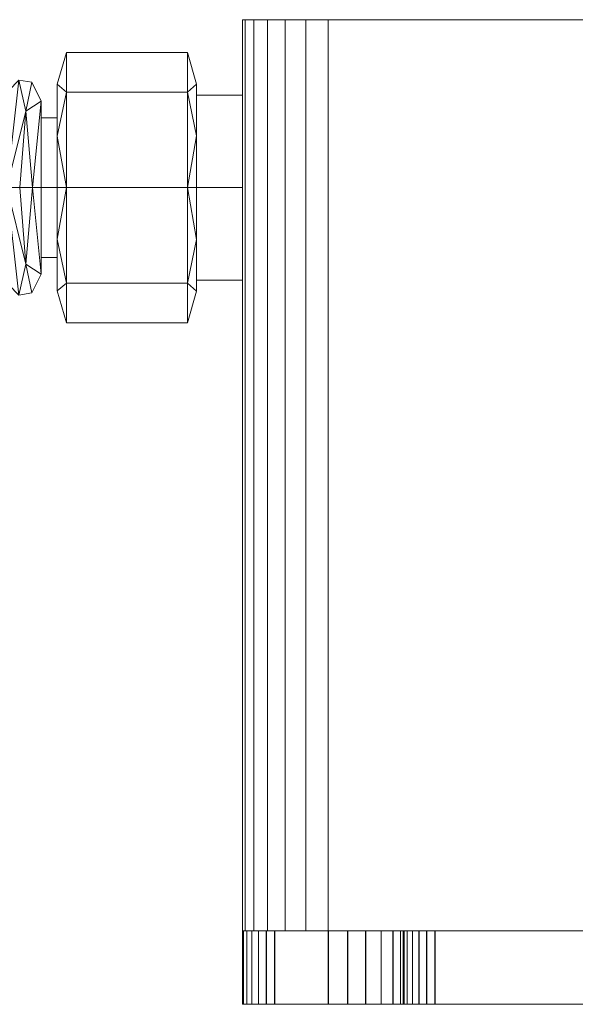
# Model space of a CAD drawing. Header units: millimetres. Extents: x -510 to 60, y -203 to 27.
# Tile 4 of 6: x -81 to -29, y -72 to 20. Entities that reach past the tile are written whole.
import ezdxf

# ---------------------------------------------------------------- set-up
doc = ezdxf.new("R2010")
doc.units = ezdxf.units.MM
doc.layers.add('M-520-M_DRAINAGE_FW', color=2, linetype='Continuous', lineweight=30)

# ---------------------------------------------------------------- blocks, each defined once
blk = doc.blocks.new('FFAS8510-A00500BC0 - Line-sensor Technology Square Extend Sensor Faucet-4305-3D View 1')
at = {"layer": 'M-520-M_DRAINAGE_FW', "lineweight": 9}
mesh = blk.add_polyface(dxfattribs=at)
corners = [(52, 20.051, -450), (54.071, 20.051, -450.273), (56, 20.051, -451.072), (57.657, 20.051, -452.343), (58.928, 20.051, -454), (59.727, 20.051, -455.929), (60, 20.051, -458), (60, 20.051, -562.323), (59.727, 20.051, -564.394), (58.928, 20.051, -566.323), (57.657, 20.051, -567.98), (56, 20.051, -569.252), (54.071, 20.051, -570.051), (52, 20.051, -570.323), (-52, 20.051, -570.323), (-54.071, 20.051, -570.051), (-56, 20.051, -569.252), (-57.657, 20.051, -567.98), (-58.928, 20.051, -566.323), (-59.727, 20.051, -564.394), (-60, 20.051, -562.323), (-60, 20.051, -458.004), (-59.727, 20.051, -455.932), (-58.928, 20.051, -454.002), (-57.656, 20.051, -452.344), (-55.998, 20.051, -451.072), (-54.068, 20.051, -450.273), (-51.996, 20.051, -450)]
mesh.append_faces([[corners[k] for k in face] for face in [(19, 17, 18), (12, 10, 11)]], dxfattribs={"vtx0": -1})
mesh.append_faces([[corners[k] for k in face] for face in [(14, 7, 13)]], dxfattribs={"vtx0": -1, "vtx1": -1})
mesh.append_faces([[corners[k] for k in face] for face in [(21, 27, 6, 7)]], dxfattribs={"vtx0": -1, "vtx1": -1, "vtx3": -1})
mesh.append_faces([[corners[k] for k in face] for face in [(15, 19, 20, 14), (6, 0, 1, 5), (5, 1, 2, 4), (6, 27, 0)]], dxfattribs={"vtx0": -1, "vtx2": -1})
mesh.append_faces([[corners[k] for k in face] for face in [(26, 27, 21, 25)]], dxfattribs={"vtx1": -1, "vtx2": -1})
mesh.append_faces([[corners[k] for k in face] for face in [(20, 21, 7, 14), (12, 13, 7, 10)]], dxfattribs={"vtx1": -1, "vtx2": -1, "vtx3": -1})
mesh.append_faces([[corners[k] for k in face] for face in [(23, 24, 25), (2, 3, 4)]], dxfattribs={"vtx2": -1})
mesh.append_faces([[corners[k] for k in face] for face in [(21, 22, 23, 25), (15, 16, 17, 19)]], dxfattribs={"vtx2": -1, "vtx3": -1})
mesh.append_faces([[corners[k] for k in face] for face in [(7, 8, 9, 10)]], dxfattribs={"vtx3": -1})
mesh = blk.add_polyface(dxfattribs=at)
corners = [(-60, -64.982, -458.004), (-59.727, -64.982, -455.932), (-58.928, -64.982, -454.002), (-57.656, -64.982, -452.344), (-55.998, -64.982, -451.072), (-54.068, -64.982, -450.273), (-51.996, -64.982, -450), (-51.996, 20.051, -450), (-54.068, 20.051, -450.273), (-55.998, 20.051, -451.072), (-57.656, 20.051, -452.344), (-58.928, 20.051, -454.002), (-59.727, 20.051, -455.932), (-60, 20.051, -458.004)]
mesh.append_faces([[corners[k] for k in face] for face in [(1, 12, 13, 0)]], dxfattribs={"vtx0": -1})
mesh.append_faces([[corners[k] for k in face] for face in [(9, 4, 5, 8), (2, 11, 12, 1), (11, 2, 3, 10)]], dxfattribs={"vtx0": -1, "vtx2": -1})
mesh.append_faces([[corners[k] for k in face] for face in [(7, 8, 5, 6)]], dxfattribs={"vtx1": -1})
mesh.append_faces([[corners[k] for k in face] for face in [(3, 4, 9, 10)]], dxfattribs={"vtx1": -1, "vtx3": -1})
mesh = blk.add_polyface(dxfattribs=at)
corners = [(-60, -64.982, -562.323), (-60, -64.982, -458.004), (-60, 20.051, -458.004), (-60, 20.051, -562.323)]
mesh.append_faces([[corners[k] for k in face] for face in [(3, 0, 1, 2)]])
mesh = blk.add_polyface(dxfattribs=at)
corners = [(-52, -64.982, -570.323), (-54.071, -64.982, -570.051), (-56, -64.982, -569.252), (-57.657, -64.982, -567.98), (-58.928, -64.982, -566.323), (-59.727, -64.982, -564.394), (-60, -64.982, -562.323), (-60, 20.051, -562.323), (-59.727, 20.051, -564.394), (-58.928, 20.051, -566.323), (-57.657, 20.051, -567.98), (-56, 20.051, -569.252), (-54.071, 20.051, -570.051), (-52, 20.051, -570.323)]
mesh.append_faces([[corners[k] for k in face] for face in [(1, 12, 13, 0)]], dxfattribs={"vtx0": -1})
mesh.append_faces([[corners[k] for k in face] for face in [(9, 4, 5, 8), (2, 11, 12, 1), (11, 2, 3, 10)]], dxfattribs={"vtx0": -1, "vtx2": -1})
mesh.append_faces([[corners[k] for k in face] for face in [(3, 4, 9, 10)]], dxfattribs={"vtx1": -1, "vtx3": -1})
mesh.append_faces([[corners[k] for k in face] for face in [(6, 7, 8, 5)]], dxfattribs={"vtx2": -1})
mesh = blk.add_polyface(dxfattribs=at)
corners = [(52, -64.982, -570.323), (-52, -64.982, -570.323), (-52, 20.051, -570.323), (52, 20.051, -570.323)]
mesh.append_faces([[corners[k] for k in face] for face in [(3, 0, 1, 2)]])
mesh = blk.add_polyface(dxfattribs=at)
corners = [(-51.996, -64.982, -450), (52, -64.982, -450), (52, 20.051, -450), (-51.996, 20.051, -450)]
mesh.append_faces([[corners[k] for k in face] for face in [(0, 1, 2, 3)]])
mesh = blk.add_polyface(dxfattribs=at)
corners = [(-77.3, 4.375, -546.137), (-77.3, 14.018, -540.57), (-77.3, 14.018, -529.435), (-77.3, 4.375, -523.868), (-76.441, 4.375, -522.38), (-76.441, 13.301, -526.077), (-76.441, 16.998, -535.003), (-76.441, 13.301, -543.928), (-76.441, 4.375, -547.626), (-77.3, 9.196, -526.652), (-77.3, 9.196, -543.354), (-77.3, 14.018, -535.003)]
mesh.append_faces([[corners[k] for k in face] for face in [(8, 10, 7), (7, 1, 6), (6, 2, 5)]], dxfattribs={"vtx0": -1, "vtx1": -1})
mesh.append_faces([[corners[k] for k in face] for face in [(5, 2, 9), (9, 4, 5)]], dxfattribs={"vtx0": -1, "vtx2": -1})
mesh.append_faces([[corners[k] for k in face] for face in [(6, 1, 11, 2)]], dxfattribs={"vtx0": -1, "vtx3": -1})
mesh.append_faces([[corners[k] for k in face] for face in [(10, 1, 7)]], dxfattribs={"vtx1": -1, "vtx2": -1})
mesh.append_faces([[corners[k] for k in face] for face in [(9, 3, 4), (8, 0, 10)]], dxfattribs={"vtx2": -1})
mesh = blk.add_polyface(dxfattribs=at)
corners = [(-76.441, 4.375, -547.626), (-76.441, 13.301, -543.928), (-76.441, 16.998, -535.003), (-76.441, 13.301, -526.077), (-76.441, 4.375, -522.38), (-65.139, 4.375, -522.38), (-65.139, 13.301, -526.077), (-65.139, 16.998, -535.003), (-65.139, 13.301, -543.928), (-65.139, 4.375, -547.626)]
mesh.append_faces([[corners[k] for k in face] for face in [(1, 8, 9, 0)]], dxfattribs={"vtx0": -1})
mesh.append_faces([[corners[k] for k in face] for face in [(3, 6, 7, 2), (8, 1, 2, 7)]], dxfattribs={"vtx0": -1, "vtx2": -1})
mesh.append_faces([[corners[k] for k in face] for face in [(4, 5, 6, 3)]], dxfattribs={"vtx2": -1})
mesh = blk.add_polyface(dxfattribs=at)
corners = [(-65.139, 4.375, -547.626), (-65.139, 13.301, -543.928), (-65.139, 16.998, -535.003), (-65.139, 13.301, -526.077), (-65.139, 4.375, -522.38), (-64.297, 4.375, -523.839), (-64.297, 14.043, -529.421), (-64.297, 14.043, -540.585), (-64.297, 4.375, -546.167), (-64.297, 9.209, -526.63), (-64.297, 9.209, -543.376), (-64.297, 14.043, -535.003)]
mesh.append_faces([[corners[k] for k in face] for face in [(9, 4, 5), (0, 10, 8)]], dxfattribs={"vtx0": -1})
mesh.append_faces([[corners[k] for k in face] for face in [(4, 9, 3), (2, 7, 1)]], dxfattribs={"vtx0": -1, "vtx1": -1})
mesh.append_faces([[corners[k] for k in face] for face in [(1, 7, 10)]], dxfattribs={"vtx0": -1, "vtx2": -1})
mesh.append_faces([[corners[k] for k in face] for face in [(2, 6, 11, 7)]], dxfattribs={"vtx0": -1, "vtx3": -1})
mesh.append_faces([[corners[k] for k in face] for face in [(9, 6, 3), (2, 3, 6), (0, 1, 10)]], dxfattribs={"vtx1": -1, "vtx2": -1})
mesh = blk.add_polyface(dxfattribs=at)
corners = [(-82.8, 4.375, -544.313), (-82.8, 12.438, -539.658), (-82.8, 12.438, -530.347), (-82.8, 4.375, -525.692), (-80.8, 4.375, -524.958), (-78.8, 4.375, -525.692), (-78.8, 12.438, -530.347), (-78.8, 12.438, -539.658), (-78.8, 4.375, -544.313), (-80.8, 4.375, -545.047), (-80.865, 14.419, -535.003), (-79.597, 4.375, -525.4), (-79.597, 4.375, -544.606), (-80.229, 11.501, -527.999), (-82.003, 4.375, -525.4), (-80.229, 11.501, -542.006), (-82.003, 4.375, -544.606), (-79.673, 14.206, -534.872)]
mesh.append_faces([[corners[k] for k in face] for face in [(1, 16, 0)]], dxfattribs={"vtx0": -1})
mesh.append_faces([[corners[k] for k in face] for face in [(4, 13, 14), (2, 10, 1), (9, 15, 12)]], dxfattribs={"vtx0": -1, "vtx1": -1})
mesh.append_faces([[corners[k] for k in face] for face in [(6, 17, 13), (15, 10, 17), (10, 14, 13), (6, 13, 11), (10, 13, 17), (12, 15, 7), (2, 14, 10), (10, 16, 1), (15, 16, 10), (15, 17, 7)]], dxfattribs={"vtx0": -1, "vtx1": -1, "vtx2": -1})
mesh.append_faces([[corners[k] for k in face] for face in [(15, 9, 16)]], dxfattribs={"vtx0": -1, "vtx2": -1})
mesh.append_faces([[corners[k] for k in face] for face in [(6, 7, 17), (4, 11, 13)]], dxfattribs={"vtx1": -1, "vtx2": -1})
mesh.append_faces([[corners[k] for k in face] for face in [(7, 8, 12), (2, 3, 14), (11, 5, 6)]], dxfattribs={"vtx2": -1})
mesh = blk.add_polyface(dxfattribs=at)
corners = [(-77.3, 4.375, -542.543), (-77.3, 10.905, -538.773), (-77.3, 10.905, -531.233), (-77.3, 4.375, -527.463), (-77.3, 4.375, -523.868), (-77.3, 14.018, -529.435), (-77.3, 14.018, -540.57), (-77.3, 4.375, -546.137)]
mesh.append_faces([[corners[k] for k in face] for face in [(6, 1, 2, 5)]], dxfattribs={"vtx0": -1, "vtx2": -1})
mesh.append_faces([[corners[k] for k in face] for face in [(3, 4, 5, 2)]], dxfattribs={"vtx2": -1})
mesh.append_faces([[corners[k] for k in face] for face in [(6, 7, 0, 1)]], dxfattribs={"vtx3": -1})
mesh = blk.add_polyface(dxfattribs=at)
corners = [(-64.297, 4.375, -546.167), (-64.297, 14.043, -540.585), (-64.297, 14.043, -529.421), (-64.297, 4.375, -523.839), (-64.297, 4.375, -525.048), (-64.297, 12.996, -530.025), (-64.297, 12.996, -539.98), (-64.297, 4.375, -544.958)]
mesh.append_faces([[corners[k] for k in face] for face in [(5, 6, 1, 2)]], dxfattribs={"vtx1": -1, "vtx3": -1})
mesh.append_faces([[corners[k] for k in face] for face in [(7, 0, 1, 6)]], dxfattribs={"vtx2": -1})
mesh.append_faces([[corners[k] for k in face] for face in [(2, 3, 4, 5)]], dxfattribs={"vtx3": -1})
mesh = blk.add_polyface(dxfattribs=at)
corners = [(-64.297, 4.375, -544.958), (-64.297, 12.996, -539.98), (-64.297, 12.996, -530.025), (-64.297, 4.375, -525.048), (-60, 4.375, -525.048), (-60, 12.996, -530.025), (-60, 12.996, -539.98), (-60, 4.375, -544.958)]
mesh.append_faces([[corners[k] for k in face] for face in [(1, 6, 7, 0)]], dxfattribs={"vtx0": -1})
mesh.append_faces([[corners[k] for k in face] for face in [(2, 5, 6, 1)]], dxfattribs={"vtx0": -1, "vtx2": -1})
mesh.append_faces([[corners[k] for k in face] for face in [(3, 4, 5, 2)]], dxfattribs={"vtx2": -1})
mesh = blk.add_polyface(dxfattribs=at)
corners = [(-60, 4.375, -544.958), (-60, 12.996, -539.98), (-60, 12.996, -530.025), (-60, 4.375, -525.048), (-60, 4.375, -535.003)]
mesh.append_faces([[corners[k] for k in face] for face in [(2, 3, 4)]], dxfattribs={"vtx2": -1})
mesh.append_faces([[corners[k] for k in face] for face in [(4, 0, 1, 2)]], dxfattribs={"vtx3": -1})
mesh = blk.add_polyface(dxfattribs=at)
corners = [(-78.8, 4.375, -544.313), (-78.8, 12.438, -539.658), (-78.8, 12.438, -530.347), (-78.8, 4.375, -525.692), (-78.8, 4.375, -527.463), (-78.8, 10.905, -531.233), (-78.8, 10.905, -538.773), (-78.8, 4.375, -542.543)]
mesh.append_faces([[corners[k] for k in face] for face in [(5, 6, 1, 2)]], dxfattribs={"vtx1": -1, "vtx3": -1})
mesh.append_faces([[corners[k] for k in face] for face in [(7, 0, 1, 6)]], dxfattribs={"vtx2": -1})
mesh.append_faces([[corners[k] for k in face] for face in [(2, 3, 4, 5)]], dxfattribs={"vtx3": -1})
mesh = blk.add_polyface(dxfattribs=at)
corners = [(-78.8, 4.375, -542.543), (-78.8, 10.905, -538.773), (-78.8, 10.905, -531.233), (-78.8, 4.375, -527.463), (-77.3, 4.375, -527.463), (-77.3, 10.905, -531.233), (-77.3, 10.905, -538.773), (-77.3, 4.375, -542.543)]
mesh.append_faces([[corners[k] for k in face] for face in [(1, 6, 7, 0)]], dxfattribs={"vtx0": -1})
mesh.append_faces([[corners[k] for k in face] for face in [(2, 5, 6, 1)]], dxfattribs={"vtx0": -1, "vtx2": -1})
mesh.append_faces([[corners[k] for k in face] for face in [(3, 4, 5, 2)]], dxfattribs={"vtx2": -1})
mesh = blk.add_polyface(dxfattribs=at)
corners = [(-82.8, 4.375, -525.692), (-82.8, -3.688, -530.347), (-82.8, -3.688, -539.658), (-82.8, 4.375, -544.313), (-80.8, 4.375, -545.047), (-78.8, 4.375, -544.313), (-78.8, -3.688, -539.658), (-78.8, -3.688, -530.347), (-78.8, 4.375, -525.692), (-80.8, 4.375, -524.958), (-80.865, -5.669, -535.003), (-79.597, 4.375, -544.606), (-79.597, 4.375, -525.4), (-82.003, 4.375, -525.4), (-80.229, -2.751, -542.006), (-82.003, 4.375, -544.606), (-80.229, -2.751, -527.999), (-79.673, -5.456, -535.134)]
mesh.append_faces([[corners[k] for k in face] for face in [(1, 13, 0)]], dxfattribs={"vtx0": -1})
mesh.append_faces([[corners[k] for k in face] for face in [(13, 16, 9), (4, 14, 15), (2, 10, 1), (9, 16, 12)]], dxfattribs={"vtx0": -1, "vtx1": -1})
mesh.append_faces([[corners[k] for k in face] for face in [(6, 17, 14), (10, 15, 14), (6, 14, 11), (10, 14, 17), (16, 10, 17), (2, 15, 10), (10, 13, 1), (12, 16, 7), (13, 10, 16), (16, 17, 7)]], dxfattribs={"vtx0": -1, "vtx1": -1, "vtx2": -1})
mesh.append_faces([[corners[k] for k in face] for face in [(4, 11, 14), (6, 7, 17)]], dxfattribs={"vtx1": -1, "vtx2": -1})
mesh.append_faces([[corners[k] for k in face] for face in [(7, 8, 12), (11, 5, 6), (2, 3, 15)]], dxfattribs={"vtx2": -1})
mesh = blk.add_polyface(dxfattribs=at)
corners = [(-78.8, 4.375, -527.463), (-78.8, -2.155, -531.233), (-78.8, -2.155, -538.773), (-78.8, 4.375, -542.543), (-77.3, 4.375, -542.543), (-77.3, -2.155, -538.773), (-77.3, -2.155, -531.233), (-77.3, 4.375, -527.463)]
mesh.append_faces([[corners[k] for k in face] for face in [(1, 6, 7, 0)]], dxfattribs={"vtx0": -1})
mesh.append_faces([[corners[k] for k in face] for face in [(2, 5, 6, 1)]], dxfattribs={"vtx0": -1, "vtx2": -1})
mesh.append_faces([[corners[k] for k in face] for face in [(3, 4, 5, 2)]], dxfattribs={"vtx2": -1})
mesh = blk.add_polyface(dxfattribs=at)
corners = [(-78.8, 4.375, -525.692), (-78.8, -3.688, -530.347), (-78.8, -3.688, -539.658), (-78.8, 4.375, -544.313), (-78.8, 4.375, -542.543), (-78.8, -2.155, -538.773), (-78.8, -2.155, -531.233), (-78.8, 4.375, -527.463)]
mesh.append_faces([[corners[k] for k in face] for face in [(1, 6, 7, 0)]], dxfattribs={"vtx0": -1})
mesh.append_faces([[corners[k] for k in face] for face in [(2, 5, 6, 1)]], dxfattribs={"vtx0": -1, "vtx2": -1})
mesh.append_faces([[corners[k] for k in face] for face in [(4, 5, 2, 3)]], dxfattribs={"vtx1": -1})
mesh = blk.add_polyface(dxfattribs=at)
corners = [(-77.3, 4.375, -523.868), (-77.3, -5.268, -529.435), (-77.3, -5.268, -540.57), (-77.3, 4.375, -546.137), (-76.441, 4.375, -547.626), (-76.441, -4.551, -543.928), (-76.441, -8.248, -535.003), (-76.441, -4.551, -526.077), (-76.441, 4.375, -522.38), (-77.3, -0.446, -543.354), (-77.3, -0.446, -526.652), (-77.3, -5.268, -535.003)]
mesh.append_faces([[corners[k] for k in face] for face in [(8, 10, 7), (7, 1, 6), (6, 2, 5)]], dxfattribs={"vtx0": -1, "vtx1": -1})
mesh.append_faces([[corners[k] for k in face] for face in [(5, 2, 9), (9, 4, 5)]], dxfattribs={"vtx0": -1, "vtx2": -1})
mesh.append_faces([[corners[k] for k in face] for face in [(6, 1, 11, 2)]], dxfattribs={"vtx0": -1, "vtx3": -1})
mesh.append_faces([[corners[k] for k in face] for face in [(10, 1, 7)]], dxfattribs={"vtx1": -1, "vtx2": -1})
mesh.append_faces([[corners[k] for k in face] for face in [(9, 3, 4), (8, 0, 10)]], dxfattribs={"vtx2": -1})
mesh = blk.add_polyface(dxfattribs=at)
corners = [(-77.3, 4.375, -527.463), (-77.3, -2.155, -531.233), (-77.3, -2.155, -538.773), (-77.3, 4.375, -542.543), (-77.3, 4.375, -546.137), (-77.3, -5.268, -540.57), (-77.3, -5.268, -529.435), (-77.3, 4.375, -523.868)]
mesh.append_faces([[corners[k] for k in face] for face in [(5, 2, 3, 4)]], dxfattribs={"vtx0": -1})
mesh.append_faces([[corners[k] for k in face] for face in [(0, 1, 6, 7)]], dxfattribs={"vtx1": -1})
mesh.append_faces([[corners[k] for k in face] for face in [(1, 2, 5, 6)]], dxfattribs={"vtx1": -1, "vtx3": -1})
mesh = blk.add_polyface(dxfattribs=at)
corners = [(-76.441, 4.375, -522.38), (-76.441, -4.551, -526.077), (-76.441, -8.248, -535.003), (-76.441, -4.551, -543.928), (-76.441, 4.375, -547.626), (-65.139, 4.375, -547.626), (-65.139, -4.551, -543.928), (-65.139, -8.248, -535.003), (-65.139, -4.551, -526.077), (-65.139, 4.375, -522.38)]
mesh.append_faces([[corners[k] for k in face] for face in [(1, 8, 9, 0)]], dxfattribs={"vtx0": -1})
mesh.append_faces([[corners[k] for k in face] for face in [(3, 6, 7, 2), (8, 1, 2, 7)]], dxfattribs={"vtx0": -1, "vtx2": -1})
mesh.append_faces([[corners[k] for k in face] for face in [(4, 5, 6, 3)]], dxfattribs={"vtx2": -1})
mesh = blk.add_polyface(dxfattribs=at)
corners = [(-65.139, 4.375, -522.38), (-65.139, -4.551, -526.077), (-65.139, -8.248, -535.003), (-65.139, -4.551, -543.928), (-65.139, 4.375, -547.626), (-64.297, 4.375, -546.167), (-64.297, -5.293, -540.585), (-64.297, -5.293, -529.421), (-64.297, 4.375, -523.839), (-64.297, -0.459, -543.376), (-64.297, -0.459, -526.63), (-64.297, -5.293, -535.003)]
mesh.append_faces([[corners[k] for k in face] for face in [(9, 4, 5), (0, 10, 8)]], dxfattribs={"vtx0": -1})
mesh.append_faces([[corners[k] for k in face] for face in [(4, 9, 3), (2, 7, 1)]], dxfattribs={"vtx0": -1, "vtx1": -1})
mesh.append_faces([[corners[k] for k in face] for face in [(1, 7, 10)]], dxfattribs={"vtx0": -1, "vtx2": -1})
mesh.append_faces([[corners[k] for k in face] for face in [(2, 6, 11, 7)]], dxfattribs={"vtx0": -1, "vtx3": -1})
mesh.append_faces([[corners[k] for k in face] for face in [(9, 6, 3), (2, 3, 6), (0, 1, 10)]], dxfattribs={"vtx1": -1, "vtx2": -1})
mesh = blk.add_polyface(dxfattribs=at)
corners = [(-64.297, 4.375, -525.048), (-64.297, -4.246, -530.025), (-64.297, -4.246, -539.98), (-64.297, 4.375, -544.958), (-60, 4.375, -544.958), (-60, -4.246, -539.98), (-60, -4.246, -530.025), (-60, 4.375, -525.048)]
mesh.append_faces([[corners[k] for k in face] for face in [(1, 6, 7, 0)]], dxfattribs={"vtx0": -1})
mesh.append_faces([[corners[k] for k in face] for face in [(2, 5, 6, 1)]], dxfattribs={"vtx0": -1, "vtx2": -1})
mesh.append_faces([[corners[k] for k in face] for face in [(3, 4, 5, 2)]], dxfattribs={"vtx2": -1})
mesh = blk.add_polyface(dxfattribs=at)
corners = [(-64.297, 4.375, -523.839), (-64.297, -5.293, -529.421), (-64.297, -5.293, -540.585), (-64.297, 4.375, -546.167), (-64.297, 4.375, -544.958), (-64.297, -4.246, -539.98), (-64.297, -4.246, -530.025), (-64.297, 4.375, -525.048)]
mesh.append_faces([[corners[k] for k in face] for face in [(1, 6, 7, 0)]], dxfattribs={"vtx0": -1})
mesh.append_faces([[corners[k] for k in face] for face in [(2, 5, 6, 1)]], dxfattribs={"vtx0": -1, "vtx2": -1})
mesh.append_faces([[corners[k] for k in face] for face in [(4, 5, 2, 3)]], dxfattribs={"vtx1": -1})
mesh = blk.add_polyface(dxfattribs=at)
corners = [(-60, 4.375, -525.048), (-60, -4.246, -530.025), (-60, -4.246, -539.98), (-60, 4.375, -544.958), (-60, 4.375, -535.003)]
mesh.append_faces([[corners[k] for k in face] for face in [(0, 1, 4)]], dxfattribs={"vtx1": -1})
mesh.append_faces([[corners[k] for k in face] for face in [(2, 3, 4, 1)]], dxfattribs={"vtx2": -1})
mesh = blk.add_polyface(dxfattribs=at)
corners = [(42.019, -64.982, -450), (42.791, -64.982, -450.102), (43.51, -64.982, -450.399), (44.127, -64.982, -450.873), (44.601, -64.982, -451.49), (44.898, -64.982, -452.209), (45, -64.982, -452.981), (45, -64.982, -458.363), (45.237, -64.982, -460.166), (45.933, -64.982, -461.845), (47.04, -64.982, -463.288), (48.483, -64.982, -464.395), (50.162, -64.982, -465.091), (51.965, -64.982, -465.328), (57, -64.982, -465.328), (57.776, -64.982, -465.43), (58.5, -64.982, -465.73), (59.121, -64.982, -466.207), (59.598, -64.982, -466.828), (59.898, -64.982, -467.552), (60, -64.982, -468.328), (60, -64.982, -552.383), (59.899, -64.982, -553.151), (59.602, -64.982, -553.867), (59.131, -64.982, -554.481), (58.516, -64.982, -554.953), (57.8, -64.982, -555.249), (57.032, -64.982, -555.351), (52, -64.982, -555.351), (50.188, -64.982, -555.589), (48.5, -64.982, -556.288), (47.05, -64.982, -557.401), (45.938, -64.982, -558.851), (45.239, -64.982, -560.539), (45, -64.982, -562.351), (45, -64.982, -567.294), (44.897, -64.982, -568.078), (44.594, -64.982, -568.809), (44.113, -64.982, -569.436), (43.485, -64.982, -569.918), (42.755, -64.982, -570.22), (41.971, -64.982, -570.323), (-42, -64.982, -570.323), (-42.776, -64.982, -570.221), (-43.5, -64.982, -569.921), (-44.121, -64.982, -569.445), (-44.598, -64.982, -568.823), (-44.898, -64.982, -568.1), (-45, -64.982, -567.323), (-45, -64.982, -562.344), (-45.238, -64.982, -560.534), (-45.937, -64.982, -558.847), (-47.048, -64.982, -557.399), (-48.497, -64.982, -556.288), (-50.184, -64.982, -555.589), (-51.994, -64.982, -555.351), (-57.015, -64.982, -555.351), (-57.787, -64.982, -555.249), (-58.507, -64.982, -554.951), (-59.126, -64.982, -554.476), (-59.6, -64.982, -553.858), (-59.898, -64.982, -553.138), (-60, -64.982, -552.365), (-60, -64.982, -468.347), (-59.897, -64.982, -467.565), (-59.596, -64.982, -466.837), (-59.116, -64.982, -466.212), (-58.491, -64.982, -465.732), (-57.763, -64.982, -465.431), (-56.981, -64.982, -465.328), (-51.962, -64.982, -465.328), (-50.16, -64.982, -465.091), (-48.481, -64.982, -464.395), (-47.039, -64.982, -463.289), (-45.933, -64.982, -461.847), (-45.237, -64.982, -460.168), (-45, -64.982, -458.366), (-45, -64.982, -452.972), (-44.899, -64.982, -452.203), (-44.602, -64.982, -451.486), (-44.129, -64.982, -450.871), (-43.514, -64.982, -450.398), (-42.797, -64.982, -450.101), (-42.028, -64.982, -450)]
mesh.append_faces([[corners[k] for k in face] for face in [(66, 64, 65), (82, 80, 81), (3, 1, 2), (19, 17, 18)]], dxfattribs={"vtx0": -1})
mesh.append_faces([[corners[k] for k in face] for face in [(77, 83, 76)]], dxfattribs={"vtx0": -1, "vtx1": -1})
mesh.append_faces([[corners[k] for k in face] for face in [(67, 63, 64, 66), (63, 67, 68), (58, 61, 62, 57), (42, 49, 50, 41), (4, 0, 1, 3), (0, 6, 7), (75, 8, 9), (37, 40, 41, 36), (21, 28, 29, 20), (51, 31, 32)]], dxfattribs={"vtx0": -1, "vtx2": -1})
mesh.append_faces([[corners[k] for k in face] for face in [(63, 70, 71, 54), (31, 51, 52, 10), (0, 7, 8, 75)]], dxfattribs={"vtx0": -1, "vtx2": -1, "vtx3": -1})
mesh.append_faces([[corners[k] for k in face] for face in [(63, 68, 69, 70), (0, 4, 5, 6), (41, 34, 35, 36)]], dxfattribs={"vtx0": -1, "vtx3": -1})
mesh.append_faces([[corners[k] for k in face] for face in [(45, 46, 43, 44), (24, 25, 22, 23)]], dxfattribs={"vtx1": -1})
mesh.append_faces([[corners[k] for k in face] for face in [(78, 79, 83, 77), (56, 57, 62, 55), (48, 49, 42, 47), (10, 11, 31), (13, 14, 20), (15, 16, 20, 14), (29, 30, 12), (27, 28, 21, 26)]], dxfattribs={"vtx1": -1, "vtx2": -1})
mesh.append_faces([[corners[k] for k in face] for face in [(73, 74, 10, 52), (12, 13, 20, 29), (33, 34, 41, 50)]], dxfattribs={"vtx1": -1, "vtx2": -1, "vtx3": -1})
mesh.append_faces([[corners[k] for k in face] for face in [(71, 72, 53, 54), (79, 80, 82, 83), (75, 76, 83, 0), (74, 75, 9, 10), (72, 73, 52, 53), (54, 55, 62, 63), (50, 51, 32, 33), (46, 47, 42, 43), (11, 12, 30, 31), (16, 17, 19, 20), (21, 22, 25, 26)]], dxfattribs={"vtx1": -1, "vtx3": -1})
mesh.append_faces([[corners[k] for k in face] for face in [(59, 60, 61, 58), (38, 39, 40, 37)]], dxfattribs={"vtx2": -1})
mesh = blk.add_polyface(dxfattribs=at)
corners = [(-60, -71.84, -468.347), (-59.897, -71.84, -467.565), (-59.596, -71.84, -466.837), (-59.116, -71.84, -466.212), (-58.491, -71.84, -465.732), (-57.763, -71.84, -465.431), (-56.981, -71.84, -465.328), (-56.981, -64.982, -465.328), (-57.763, -64.982, -465.431), (-58.491, -64.982, -465.732), (-59.116, -64.982, -466.212), (-59.596, -64.982, -466.837), (-59.897, -64.982, -467.565), (-60, -64.982, -468.347)]
mesh.append_faces([[corners[k] for k in face] for face in [(7, 8, 5, 6), (0, 1, 12, 13)]], dxfattribs={"vtx1": -1})
mesh.append_faces([[corners[k] for k in face] for face in [(8, 9, 4, 5), (3, 4, 9, 10), (10, 11, 2, 3), (11, 12, 1, 2)]], dxfattribs={"vtx1": -1, "vtx3": -1})
mesh = blk.add_polyface(dxfattribs=at)
corners = [(-60, -71.84, -552.365), (-60, -71.84, -468.347), (-60, -64.982, -468.347), (-60, -64.982, -552.365)]
mesh.append_faces([[corners[k] for k in face] for face in [(3, 0, 1, 2)]])
mesh = blk.add_polyface(dxfattribs=at)
corners = [(-57.015, -71.84, -555.351), (-57.787, -71.84, -555.249), (-58.507, -71.84, -554.951), (-59.126, -71.84, -554.476), (-59.6, -71.84, -553.858), (-59.898, -71.84, -553.138), (-60, -71.84, -552.365), (-60, -64.982, -552.365), (-59.898, -64.982, -553.138), (-59.6, -64.982, -553.858), (-59.126, -64.982, -554.476), (-58.507, -64.982, -554.951), (-57.787, -64.982, -555.249), (-57.015, -64.982, -555.351)]
mesh.append_faces([[corners[k] for k in face] for face in [(7, 8, 5, 6), (0, 1, 12, 13)]], dxfattribs={"vtx1": -1})
mesh.append_faces([[corners[k] for k in face] for face in [(8, 9, 4, 5), (3, 4, 9, 10), (10, 11, 2, 3), (11, 12, 1, 2)]], dxfattribs={"vtx1": -1, "vtx3": -1})
mesh = blk.add_polyface(dxfattribs=at)
corners = [(52, -64.982, -450), (-51.996, -64.982, -450), (-54.068, -64.982, -450.273), (-55.998, -64.982, -451.072), (-57.656, -64.982, -452.344), (-58.928, -64.982, -454.002), (-59.727, -64.982, -455.932), (-60, -64.982, -458.004), (-60, -64.982, -562.323), (-59.727, -64.982, -564.394), (-58.928, -64.982, -566.323), (-57.657, -64.982, -567.98), (-56, -64.982, -569.252), (-54.071, -64.982, -570.051), (-52, -64.982, -570.323), (52, -64.982, -570.323), (54.071, -64.982, -570.051), (56, -64.982, -569.252), (57.657, -64.982, -567.98), (58.928, -64.982, -566.323), (59.727, -64.982, -564.394), (60, -64.982, -562.323), (60, -64.982, -458), (59.727, -64.982, -455.929), (58.928, -64.982, -454), (57.657, -64.982, -452.343), (56, -64.982, -451.072), (54.071, -64.982, -450.273)]
mesh.append_faces([[corners[k] for k in face] for face in [(5, 3, 4)]], dxfattribs={"vtx0": -1})
mesh.append_faces([[corners[k] for k in face] for face in [(7, 3, 5, 6), (15, 8, 14)]], dxfattribs={"vtx0": -1, "vtx1": -1})
mesh.append_faces([[corners[k] for k in face] for face in [(22, 0, 1, 7)]], dxfattribs={"vtx0": -1, "vtx2": -1, "vtx3": -1})
mesh.append_faces([[corners[k] for k in face] for face in [(7, 1, 2, 3)]], dxfattribs={"vtx0": -1, "vtx3": -1})
mesh.append_faces([[corners[k] for k in face] for face in [(25, 26, 24), (10, 11, 9)]], dxfattribs={"vtx1": -1})
mesh.append_faces([[corners[k] for k in face] for face in [(15, 16, 21, 8)]], dxfattribs={"vtx1": -1, "vtx2": -1, "vtx3": -1})
mesh.append_faces([[corners[k] for k in face] for face in [(22, 23, 27, 0), (23, 24, 26, 27), (21, 22, 7, 8), (13, 14, 8, 9)]], dxfattribs={"vtx1": -1, "vtx3": -1})
mesh.append_faces([[corners[k] for k in face] for face in [(19, 20, 21, 18)]], dxfattribs={"vtx2": -1})
mesh.append_faces([[corners[k] for k in face] for face in [(16, 17, 18, 21), (11, 12, 13, 9)]], dxfattribs={"vtx2": -1, "vtx3": -1})
mesh = blk.add_polyface(dxfattribs=at)
corners = [(-51.994, -71.84, -555.351), (-57.015, -71.84, -555.351), (-57.015, -64.982, -555.351), (-51.994, -64.982, -555.351)]
mesh.append_faces([[corners[k] for k in face] for face in [(3, 0, 1, 2)]])
mesh = blk.add_polyface(dxfattribs=at)
corners = [(-56.981, -71.84, -465.328), (-51.962, -71.84, -465.328), (-51.962, -64.982, -465.328), (-56.981, -64.982, -465.328)]
mesh.append_faces([[corners[k] for k in face] for face in [(3, 0, 1, 2)]])
mesh = blk.add_polyface(dxfattribs=at)
corners = [(-45, -71.84, -562.344), (-45.238, -71.84, -560.534), (-45.937, -71.84, -558.847), (-47.048, -71.84, -557.399), (-48.497, -71.84, -556.288), (-50.184, -71.84, -555.589), (-51.994, -71.84, -555.351), (-51.994, -64.982, -555.351), (-50.184, -64.982, -555.589), (-48.497, -64.982, -556.288), (-47.048, -64.982, -557.399), (-45.937, -64.982, -558.847), (-45.238, -64.982, -560.534), (-45, -64.982, -562.344)]
mesh.append_faces([[corners[k] for k in face] for face in [(0, 1, 12, 13)]], dxfattribs={"vtx1": -1})
mesh.append_faces([[corners[k] for k in face] for face in [(4, 5, 8, 9), (9, 10, 3, 4), (1, 2, 11, 12), (10, 11, 2, 3)]], dxfattribs={"vtx1": -1, "vtx3": -1})
mesh.append_faces([[corners[k] for k in face] for face in [(5, 6, 7, 8)]], dxfattribs={"vtx3": -1})
mesh = blk.add_polyface(dxfattribs=at)
corners = [(-51.962, -71.84, -465.328), (-50.16, -71.84, -465.091), (-48.481, -71.84, -464.395), (-47.039, -71.84, -463.289), (-45.933, -71.84, -461.847), (-45.237, -71.84, -460.168), (-45, -71.84, -458.366), (-45, -64.982, -458.366), (-45.237, -64.982, -460.168), (-45.933, -64.982, -461.847), (-47.039, -64.982, -463.289), (-48.481, -64.982, -464.395), (-50.16, -64.982, -465.091), (-51.962, -64.982, -465.328)]
mesh.append_faces([[corners[k] for k in face] for face in [(0, 1, 12, 13)]], dxfattribs={"vtx1": -1})
mesh.append_faces([[corners[k] for k in face] for face in [(4, 5, 8, 9), (9, 10, 3, 4), (1, 2, 11, 12), (10, 11, 2, 3)]], dxfattribs={"vtx1": -1, "vtx3": -1})
mesh.append_faces([[corners[k] for k in face] for face in [(5, 6, 7, 8)]], dxfattribs={"vtx3": -1})
mesh = blk.add_polyface(dxfattribs=at)
corners = [(-45, -71.84, -452.972), (-44.899, -71.84, -452.203), (-44.602, -71.84, -451.486), (-44.129, -71.84, -450.871), (-43.514, -71.84, -450.398), (-42.797, -71.84, -450.101), (-42.028, -71.84, -450), (-42.028, -64.982, -450), (-42.797, -64.982, -450.101), (-43.514, -64.982, -450.398), (-44.129, -64.982, -450.871), (-44.602, -64.982, -451.486), (-44.899, -64.982, -452.203), (-45, -64.982, -452.972)]
mesh.append_faces([[corners[k] for k in face] for face in [(7, 8, 5, 6), (0, 1, 12, 13)]], dxfattribs={"vtx1": -1})
mesh.append_faces([[corners[k] for k in face] for face in [(8, 9, 4, 5), (3, 4, 9, 10), (10, 11, 2, 3), (11, 12, 1, 2)]], dxfattribs={"vtx1": -1, "vtx3": -1})
mesh = blk.add_polyface(dxfattribs=at)
corners = [(-45, -71.84, -458.366), (-45, -71.84, -452.972), (-45, -64.982, -452.972), (-45, -64.982, -458.366)]
mesh.append_faces([[corners[k] for k in face] for face in [(3, 0, 1, 2)]])
mesh = blk.add_polyface(dxfattribs=at)
corners = [(-45, -71.84, -567.323), (-45, -71.84, -562.344), (-45, -64.982, -562.344), (-45, -64.982, -567.323)]
mesh.append_faces([[corners[k] for k in face] for face in [(0, 1, 2, 3)]])
mesh = blk.add_polyface(dxfattribs=at)
corners = [(-42, -71.84, -570.323), (-42.776, -71.84, -570.221), (-43.5, -71.84, -569.921), (-44.121, -71.84, -569.445), (-44.598, -71.84, -568.823), (-44.898, -71.84, -568.1), (-45, -71.84, -567.323), (-45, -64.982, -567.323), (-44.898, -64.982, -568.1), (-44.598, -64.982, -568.823), (-44.121, -64.982, -569.445), (-43.5, -64.982, -569.921), (-42.776, -64.982, -570.221), (-42, -64.982, -570.323)]
mesh.append_faces([[corners[k] for k in face] for face in [(7, 8, 5, 6), (0, 1, 12, 13)]], dxfattribs={"vtx1": -1})
mesh.append_faces([[corners[k] for k in face] for face in [(8, 9, 4, 5), (3, 4, 9, 10), (10, 11, 2, 3), (11, 12, 1, 2)]], dxfattribs={"vtx1": -1, "vtx3": -1})
mesh = blk.add_polyface(dxfattribs=at)
corners = [(-42.028, -71.84, -450), (42.019, -71.84, -450), (42.019, -64.982, -450), (-42.028, -64.982, -450)]
mesh.append_faces([[corners[k] for k in face] for face in [(3, 0, 1, 2)]])
mesh = blk.add_polyface(dxfattribs=at)
corners = [(41.971, -71.84, -570.323), (-42, -71.84, -570.323), (-42, -64.982, -570.323), (41.971, -64.982, -570.323)]
mesh.append_faces([[corners[k] for k in face] for face in [(3, 0, 1, 2)]])
mesh = blk.add_polyface(dxfattribs=at)
corners = [(42.019, -71.84, -450), (-42.028, -71.84, -450), (-42.797, -71.84, -450.101), (-43.514, -71.84, -450.398), (-44.129, -71.84, -450.871), (-44.602, -71.84, -451.486), (-44.899, -71.84, -452.203), (-45, -71.84, -452.972), (-45, -71.84, -458.366), (-45.237, -71.84, -460.168), (-45.933, -71.84, -461.847), (-47.039, -71.84, -463.289), (-48.481, -71.84, -464.395), (-50.16, -71.84, -465.091), (-51.962, -71.84, -465.328), (-56.981, -71.84, -465.328), (-57.763, -71.84, -465.431), (-58.491, -71.84, -465.732), (-59.116, -71.84, -466.212), (-59.596, -71.84, -466.837), (-59.897, -71.84, -467.565), (-60, -71.84, -468.347), (-60, -71.84, -552.365), (-59.898, -71.84, -553.138), (-59.6, -71.84, -553.858), (-59.126, -71.84, -554.476), (-58.507, -71.84, -554.951), (-57.787, -71.84, -555.249), (-57.015, -71.84, -555.351), (-51.994, -71.84, -555.351), (-50.184, -71.84, -555.589), (-48.497, -71.84, -556.288), (-47.048, -71.84, -557.399), (-45.937, -71.84, -558.847), (-45.238, -71.84, -560.534), (-45, -71.84, -562.344), (-45, -71.84, -567.323), (-44.898, -71.84, -568.1), (-44.598, -71.84, -568.823), (-44.121, -71.84, -569.445), (-43.5, -71.84, -569.921), (-42.776, -71.84, -570.221), (-42, -71.84, -570.323), (41.971, -71.84, -570.323), (42.755, -71.84, -570.22), (43.485, -71.84, -569.918), (44.113, -71.84, -569.436), (44.594, -71.84, -568.809), (44.897, -71.84, -568.078), (45, -71.84, -567.294), (45, -71.84, -562.351), (45.239, -71.84, -560.539), (45.938, -71.84, -558.851), (47.05, -71.84, -557.401), (48.5, -71.84, -556.288), (50.188, -71.84, -555.589), (52, -71.84, -555.351), (57.032, -71.84, -555.351), (57.8, -71.84, -555.249), (58.516, -71.84, -554.953), (59.131, -71.84, -554.481), (59.602, -71.84, -553.867), (59.899, -71.84, -553.151), (60, -71.84, -552.383), (60, -71.84, -468.328), (59.898, -71.84, -467.552), (59.598, -71.84, -466.828), (59.121, -71.84, -466.207), (58.5, -71.84, -465.73), (57.776, -71.84, -465.43), (57, -71.84, -465.328), (51.965, -71.84, -465.328), (50.162, -71.84, -465.091), (48.483, -71.84, -464.395), (47.04, -71.84, -463.288), (45.933, -71.84, -461.845), (45.237, -71.84, -460.166), (45, -71.84, -458.363), (45, -71.84, -452.981), (44.898, -71.84, -452.209), (44.601, -71.84, -451.49), (44.127, -71.84, -450.873), (43.51, -71.84, -450.399), (42.791, -71.84, -450.102)]
mesh.append_faces([[corners[k] for k in face] for face in [(67, 65, 66), (83, 81, 82), (4, 2, 3), (20, 18, 19)]], dxfattribs={"vtx0": -1})
mesh.append_faces([[corners[k] for k in face] for face in [(78, 0, 77), (54, 73, 53)]], dxfattribs={"vtx0": -1, "vtx1": -1})
mesh.append_faces([[corners[k] for k in face] for face in [(74, 32, 53, 73)]], dxfattribs={"vtx0": -1, "vtx1": -1, "vtx2": -1})
mesh.append_faces([[corners[k] for k in face] for face in [(68, 64, 65, 67), (64, 68, 69), (59, 62, 63, 58), (33, 52, 53, 32), (34, 51, 52, 33), (5, 1, 2, 4), (1, 7, 8), (1, 8, 9, 0), (38, 41, 42, 37), (22, 29, 30, 21)]], dxfattribs={"vtx0": -1, "vtx2": -1})
mesh.append_faces([[corners[k] for k in face] for face in [(64, 71, 72, 55), (43, 50, 51, 34)]], dxfattribs={"vtx0": -1, "vtx2": -1, "vtx3": -1})
mesh.append_faces([[corners[k] for k in face] for face in [(64, 69, 70, 71), (1, 5, 6, 7), (42, 35, 36, 37)]], dxfattribs={"vtx0": -1, "vtx3": -1})
mesh.append_faces([[corners[k] for k in face] for face in [(46, 47, 44, 45), (25, 26, 23, 24)]], dxfattribs={"vtx1": -1})
mesh.append_faces([[corners[k] for k in face] for face in [(79, 80, 0, 78), (57, 58, 63, 56), (49, 50, 43, 48), (14, 15, 21), (16, 17, 21, 15), (30, 31, 13), (28, 29, 22, 27)]], dxfattribs={"vtx1": -1, "vtx2": -1})
mesh.append_faces([[corners[k] for k in face] for face in [(76, 77, 0, 9), (11, 12, 32, 74), (13, 14, 21, 30)]], dxfattribs={"vtx1": -1, "vtx2": -1, "vtx3": -1})
mesh.append_faces([[corners[k] for k in face] for face in [(72, 73, 54, 55), (80, 81, 83, 0), (74, 75, 10, 11), (75, 76, 9, 10), (55, 56, 63, 64), (47, 48, 43, 44), (12, 13, 31, 32), (17, 18, 20, 21), (34, 35, 42, 43), (22, 23, 26, 27)]], dxfattribs={"vtx1": -1, "vtx3": -1})
mesh.append_faces([[corners[k] for k in face] for face in [(60, 61, 62, 59), (39, 40, 41, 38)]], dxfattribs={"vtx2": -1})

msp = doc.modelspace()

# ---------------------------------------------------------------- block references
at = {"layer": 'M-520-M_DRAINAGE_FW', "lineweight": 9}
msp.add_blockref('FFAS8510-A00500BC0 - Line-sensor Technology Square Extend Sensor Faucet-4305-3D View 1', (0, 0), dxfattribs=at)

doc.saveas('drawing.dxf')
